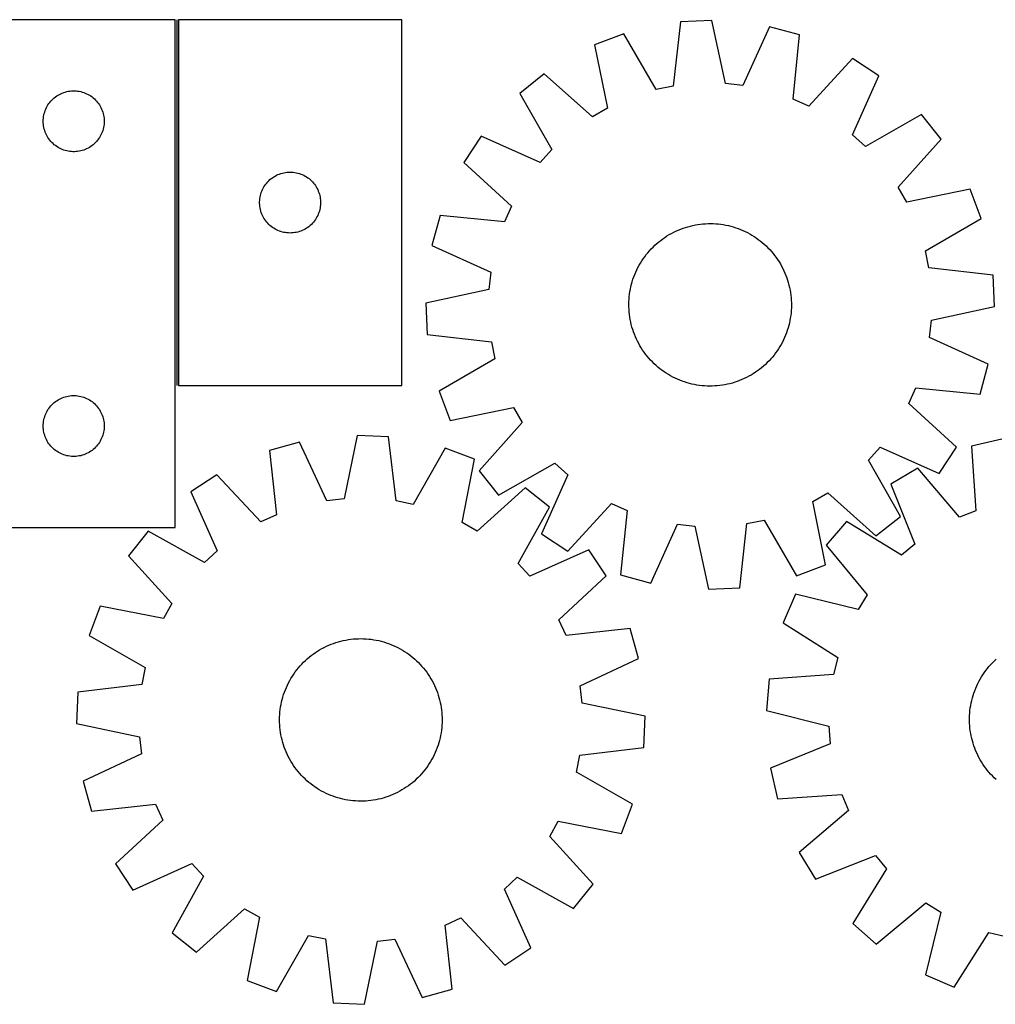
# Model space of a CAD drawing. Header units: millimetres. Extents: x 8 to 1493, y 7 to 491.
# Tile 3 of 4: x 599 to 1079, y 7 to 491. Entities that reach past the tile are written whole.
import ezdxf

# ---------------------------------------------------------------- set-up
doc = ezdxf.new("R2010")
doc.units = ezdxf.units.MM
doc.layers.add('COMMON', color=5, linetype='CONTINUOUS', true_color=0x0000ff)
doc.layers.add('CUT', color=7, linetype='CONTINUOUS', true_color=0x000000)

msp = doc.modelspace()

# ---------------------------------------------------------------- linework, layer by layer
at = {"layer": 'COMMON'}
msp.add_line((676.002223, 491.335485), (676.002223, 311.335485), dxfattribs=at)
at = {"layer": 'CUT'}
for p, q in [((675.252223, 491.335485), (375.252223, 491.335485)), ((675.252223, 241.335485), (675.252223, 491.335485)), ((786.752224, 491.335485), (676.752224, 491.335485)), ((676.752224, 491.335485), (676.752224, 311.335485)), ((786.752224, 311.335485), (786.752224, 491.335485)), ((923.947509, 490.219206), (920.349844, 458.659239)), ((939.315022, 490.974239), (923.947509, 490.219206)), ((945.989085, 459.91894), (939.315022, 490.974239)), ((967.687632, 487.898391), (954.513483, 458.994818)), ((982.536324, 483.867648), (967.687632, 487.898391)), ((896.013064, 484.376893), (881.631008, 478.909991)), ((911.95709, 456.903947), (896.013064, 484.376893)), ((979.287119, 452.269904), (982.536324, 483.867648)), ((881.631008, 478.909991), (887.961992, 447.782939)), ((1008.56979, 472.174723), (987.108735, 448.756827)), ((1021.446167, 463.75276), (1008.56979, 472.174723)), ((856.869147, 464.721403), (844.880364, 455.077771)), ((880.522424, 443.520054), (856.869147, 464.721403)), ((1008.59175, 434.705579), (1021.446167, 463.75276)), ((620.324088, 455.502823), (621.059939, 455.737733)), ((621.059939, 455.737733), (621.806907, 455.93445)), ((621.806907, 455.93445), (622.563012, 456.092454)), ((622.563012, 456.092454), (623.326248, 456.211325)), ((623.326248, 456.211325), (624.094591, 456.290748)), ((624.094591, 456.290748), (624.866005, 456.330512)), ((624.866005, 456.330512), (625.638442, 456.330512)), ((625.638442, 456.330512), (626.409855, 456.290748)), ((626.409855, 456.290748), (627.178199, 456.211325)), ((627.178199, 456.211325), (627.941435, 456.092454)), ((627.941435, 456.092454), (628.697539, 455.93445)), ((628.697539, 455.93445), (629.444508, 455.737733)), ((629.444508, 455.737733), (630.180359, 455.502823)), ((920.349844, 458.659239), (911.95709, 456.903947)), ((954.513483, 458.994818), (945.989085, 459.91894)), ((613.490426, 450.644627), (613.985244, 451.237767)), ((613.985244, 451.237767), (614.509941, 451.804647)), ((614.509941, 451.804647), (615.063123, 452.343765)), ((615.063123, 452.343765), (615.643326, 452.853691)), ((615.643326, 452.853691), (616.249009, 453.333073)), ((616.249009, 453.333073), (616.878568, 453.78064)), ((616.878568, 453.78064), (617.530331, 454.195204)), ((617.530331, 454.195204), (618.202572, 454.575667)), ((618.202572, 454.575667), (618.893507, 454.921019)), ((618.893507, 454.921019), (619.601305, 455.230344)), ((619.601305, 455.230344), (620.324088, 455.502823)), ((630.180359, 455.502823), (630.903142, 455.230344)), ((630.903142, 455.230344), (631.610939, 454.921019)), ((631.610939, 454.921019), (632.301874, 454.575667)), ((632.301874, 454.575667), (632.974115, 454.195204)), ((632.974115, 454.195204), (633.625879, 453.78064)), ((633.625879, 453.78064), (634.255438, 453.333073)), ((634.255438, 453.333073), (634.861121, 452.853691)), ((634.861121, 452.853691), (635.441323, 452.343765)), ((635.441323, 452.343765), (635.994506, 451.804647)), ((635.994506, 451.804647), (636.519202, 451.237767)), ((636.519202, 451.237767), (637.01402, 450.644627)), ((844.880364, 455.077771), (860.520276, 427.430567)), ((987.108735, 448.756827), (979.287119, 452.269904)), ((610.746807, 445.155552), (610.962693, 445.897207)), ((610.962693, 445.897207), (611.216471, 446.626766)), ((611.216471, 446.626766), (611.50747, 447.342293)), ((611.50747, 447.342293), (611.834917, 448.041892)), ((611.834917, 448.041892), (612.197945, 448.723706)), ((612.197945, 448.723706), (612.59559, 449.385928)), ((612.59559, 449.385928), (613.026798, 450.026801)), ((613.026798, 450.026801), (613.490426, 450.644627)), ((637.01402, 450.644627), (637.477648, 450.026801)), ((637.477648, 450.026801), (637.908857, 449.385928)), ((637.908857, 449.385928), (638.306502, 448.723706)), ((638.306502, 448.723706), (638.66953, 448.041892)), ((638.66953, 448.041892), (638.996977, 447.342293)), ((638.996977, 447.342293), (639.287976, 446.626766)), ((639.287976, 446.626766), (639.541754, 445.897207)), ((639.541754, 445.897207), (639.757639, 445.155552)), ((887.961992, 447.782939), (880.522424, 443.520054)), ((610.252223, 441.335485), (610.272112, 442.107666)), ((610.272112, 440.563303), (610.252223, 441.335485)), ((610.272112, 442.107666), (610.331725, 442.8778)), ((610.331725, 442.8778), (610.430905, 443.643843)), ((610.430905, 443.643843), (610.569388, 444.403766)), ((610.569388, 444.403766), (610.746807, 445.155552)), ((639.757639, 445.155552), (639.935059, 444.403766)), ((639.935059, 444.403766), (640.073542, 443.643843)), ((640.073542, 443.643843), (640.172721, 442.8778)), ((640.172721, 442.8778), (640.232335, 442.107666)), ((640.232335, 442.107666), (640.252223, 441.335485)), ((640.252223, 441.335485), (640.232335, 440.563303)), ((1042.592152, 444.587345), (1014.944948, 428.947433)), ((1052.235784, 432.598563), (1042.592152, 444.587345)), ((610.331725, 439.79317), (610.272112, 440.563303)), ((610.430905, 439.027126), (610.331725, 439.79317)), ((610.569388, 438.267204), (610.430905, 439.027126)), ((610.746807, 437.515418), (610.569388, 438.267204)), ((610.962693, 436.773762), (610.746807, 437.515418)), ((611.216471, 436.044203), (610.962693, 436.773762)), ((639.541754, 436.773762), (639.287976, 436.044203)), ((639.757639, 437.515418), (639.541754, 436.773762)), ((639.935059, 438.267204), (639.757639, 437.515418)), ((640.073542, 439.027126), (639.935059, 438.267204)), ((640.172721, 439.79317), (640.073542, 439.027126)), ((640.232335, 440.563303), (640.172721, 439.79317)), ((611.50747, 435.328676), (611.216471, 436.044203)), ((611.834917, 434.629078), (611.50747, 435.328676)), ((612.197945, 433.947264), (611.834917, 434.629078)), ((612.59559, 433.285042), (612.197945, 433.947264)), ((613.026798, 432.644168), (612.59559, 433.285042)), ((613.490426, 432.026343), (613.026798, 432.644168)), ((613.985244, 431.433203), (613.490426, 432.026343)), ((614.509941, 430.866322), (613.985244, 431.433203)), ((636.519202, 431.433203), (635.994506, 430.866322)), ((637.01402, 432.026343), (636.519202, 431.433203)), ((637.477648, 432.644168), (637.01402, 432.026343)), ((637.908857, 433.285042), (637.477648, 432.644168)), ((638.306502, 433.947264), (637.908857, 433.285042)), ((638.66953, 434.629078), (638.306502, 433.947264)), ((638.996977, 435.328676), (638.66953, 434.629078)), ((639.287976, 436.044203), (638.996977, 435.328676)), ((825.714949, 433.931786), (817.292986, 421.055409)), ((854.76213, 421.077369), (825.714949, 433.931786)), ((1014.944948, 428.947433), (1008.59175, 434.705579)), ((1031.034435, 408.945286), (1052.235784, 432.598563)), ((615.063123, 430.327204), (614.509941, 430.866322)), ((615.643326, 429.817278), (615.063123, 430.327204)), ((616.249009, 429.337896), (615.643326, 429.817278)), ((616.878568, 428.89033), (616.249009, 429.337896)), ((617.530331, 428.475765), (616.878568, 428.89033)), ((618.202572, 428.095303), (617.530331, 428.475765)), ((618.893507, 427.749951), (618.202572, 428.095303)), ((619.601305, 427.440625), (618.893507, 427.749951)), ((620.324088, 427.168146), (619.601305, 427.440625)), ((621.059939, 426.933237), (620.324088, 427.168146)), ((621.806907, 426.736519), (621.059939, 426.933237)), ((622.563012, 426.578516), (621.806907, 426.736519)), ((623.326248, 426.459645), (622.563012, 426.578516)), ((627.941435, 426.578516), (627.178199, 426.459645)), ((628.697539, 426.736519), (627.941435, 426.578516)), ((629.444508, 426.933237), (628.697539, 426.736519)), ((630.180359, 427.168146), (629.444508, 426.933237)), ((630.903142, 427.440625), (630.180359, 427.168146)), ((631.610939, 427.749951), (630.903142, 427.440625)), ((632.301874, 428.095303), (631.610939, 427.749951)), ((632.974115, 428.475765), (632.301874, 428.095303)), ((633.625879, 428.89033), (632.974115, 428.475765)), ((634.255438, 429.337896), (633.625879, 428.89033)), ((634.861121, 429.817278), (634.255438, 429.337896)), ((635.441323, 430.327204), (634.861121, 429.817278)), ((635.994506, 430.866322), (635.441323, 430.327204)), ((860.520276, 427.430567), (854.76213, 421.077369)), ((624.094591, 426.380222), (623.326248, 426.459645)), ((624.866005, 426.340458), (624.094591, 426.380222)), ((625.638442, 426.340458), (624.866005, 426.340458)), ((626.409855, 426.380222), (625.638442, 426.340458)), ((627.178199, 426.459645), (626.409855, 426.380222)), ((817.292986, 421.055409), (840.710882, 399.594354)), ((720.743944, 411.524585), (721.283062, 412.077768)), ((721.283062, 412.077768), (721.849943, 412.602464)), ((721.849943, 412.602464), (722.443082, 413.097282)), ((722.443082, 413.097282), (723.060908, 413.56091)), ((723.060908, 413.56091), (723.701781, 413.992118)), ((723.701781, 413.992118), (724.364003, 414.389763)), ((724.364003, 414.389763), (725.045817, 414.752791)), ((725.045817, 414.752791), (725.745416, 415.080238)), ((725.745416, 415.080238), (726.460943, 415.371237)), ((726.460943, 415.371237), (727.190502, 415.625016)), ((727.190502, 415.625016), (727.932158, 415.840901)), ((727.932158, 415.840901), (728.683943, 416.01832)), ((728.683943, 416.01832), (729.443866, 416.156803)), ((729.443866, 416.156803), (730.209909, 416.255983)), ((730.209909, 416.255983), (730.980043, 416.315596)), ((730.980043, 416.315596), (731.752224, 416.335485)), ((731.752224, 416.335485), (732.524406, 416.315596)), ((732.524406, 416.315596), (733.294539, 416.255983)), ((733.294539, 416.255983), (734.060583, 416.156803)), ((734.060583, 416.156803), (734.820505, 416.01832)), ((734.820505, 416.01832), (735.572291, 415.840901)), ((735.572291, 415.840901), (736.313947, 415.625016)), ((736.313947, 415.625016), (737.043506, 415.371237)), ((737.043506, 415.371237), (737.759033, 415.080238)), ((737.759033, 415.080238), (738.458631, 414.752791)), ((738.458631, 414.752791), (739.140445, 414.389763)), ((739.140445, 414.389763), (739.802667, 413.992118)), ((739.802667, 413.992118), (740.443541, 413.56091)), ((740.443541, 413.56091), (741.061367, 413.097282)), ((741.061367, 413.097282), (741.654506, 412.602464)), ((741.654506, 412.602464), (742.221387, 412.077768)), ((742.221387, 412.077768), (742.760505, 411.524585)), ((717.857365, 406.986403), (718.16669, 407.694201)), ((718.16669, 407.694201), (718.512042, 408.385136)), ((718.512042, 408.385136), (718.892505, 409.057377)), ((718.892505, 409.057377), (719.307069, 409.709141)), ((719.307069, 409.709141), (719.754636, 410.338699)), ((719.754636, 410.338699), (720.234018, 410.944382)), ((720.234018, 410.944382), (720.743944, 411.524585)), ((742.760505, 411.524585), (743.270431, 410.944382)), ((743.270431, 410.944382), (743.749813, 410.338699)), ((743.749813, 410.338699), (744.19738, 409.709141)), ((744.19738, 409.709141), (744.611944, 409.057377)), ((744.611944, 409.057377), (744.992406, 408.385136)), ((744.992406, 408.385136), (745.337758, 407.694201)), ((745.337758, 407.694201), (745.647084, 406.986403)), ((1035.29732, 401.505717), (1031.034435, 408.945286)), ((1066.424372, 407.836701), (1035.29732, 401.505717)), ((1071.891274, 393.454646), (1066.424372, 407.836701)), ((716.757197, 401.721703), (716.796961, 402.493117)), ((716.796961, 402.493117), (716.876384, 403.26146)), ((716.876384, 403.26146), (716.995255, 404.024696)), ((716.995255, 404.024696), (717.153259, 404.780801)), ((717.153259, 404.780801), (717.349976, 405.527769)), ((717.349976, 405.527769), (717.584886, 406.263621)), ((717.584886, 406.263621), (717.857365, 406.986403)), ((745.647084, 406.986403), (745.919563, 406.263621)), ((745.919563, 406.263621), (746.154472, 405.527769)), ((746.154472, 405.527769), (746.35119, 404.780801)), ((746.35119, 404.780801), (746.509194, 404.024696)), ((746.509194, 404.024696), (746.628064, 403.26146)), ((746.628064, 403.26146), (746.707487, 402.493117)), ((746.707487, 402.493117), (746.747251, 401.721703)), ((716.757197, 400.949266), (716.757197, 401.721703)), ((716.796961, 400.177853), (716.757197, 400.949266)), ((716.876384, 399.409509), (716.796961, 400.177853)), ((716.995255, 398.646273), (716.876384, 399.409509)), ((717.153259, 397.890169), (716.995255, 398.646273)), ((717.349976, 397.1432), (717.153259, 397.890169)), ((746.35119, 397.890169), (746.154472, 397.1432)), ((746.509194, 398.646273), (746.35119, 397.890169)), ((746.628064, 399.409509), (746.509194, 398.646273)), ((746.707487, 400.177853), (746.628064, 399.409509)), ((746.747251, 400.949266), (746.707487, 400.177853)), ((746.747251, 401.721703), (746.747251, 400.949266)), ((840.710882, 399.594354), (837.197806, 391.772738)), ((717.584886, 396.407349), (717.349976, 397.1432)), ((717.857365, 395.684566), (717.584886, 396.407349)), ((718.16669, 394.976769), (717.857365, 395.684566)), ((718.512042, 394.285834), (718.16669, 394.976769)), ((718.892505, 393.613593), (718.512042, 394.285834)), ((719.307069, 392.961829), (718.892505, 393.613593)), ((719.754636, 392.332271), (719.307069, 392.961829)), ((744.19738, 392.961829), (743.749813, 392.332271)), ((744.611944, 393.613593), (744.19738, 392.961829)), ((744.992406, 394.285834), (744.611944, 393.613593)), ((745.337758, 394.976769), (744.992406, 394.285834)), ((745.647084, 395.684566), (745.337758, 394.976769)), ((745.919563, 396.407349), (745.647084, 395.684566)), ((746.154472, 397.1432), (745.919563, 396.407349)), ((805.600062, 395.021943), (801.569318, 380.173251)), ((837.197806, 391.772738), (805.600062, 395.021943)), ((1044.418328, 377.510619), (1071.891274, 393.454646)), ((720.234018, 391.726587), (719.754636, 392.332271)), ((720.743944, 391.146385), (720.234018, 391.726587)), ((721.283062, 390.593202), (720.743944, 391.146385)), ((721.849943, 390.068506), (721.283062, 390.593202)), ((722.443082, 389.573688), (721.849943, 390.068506)), ((723.060908, 389.11006), (722.443082, 389.573688)), ((723.701781, 388.678851), (723.060908, 389.11006)), ((724.364003, 388.281206), (723.701781, 388.678851)), ((725.045817, 387.918179), (724.364003, 388.281206)), ((725.745416, 387.590731), (725.045817, 387.918179)), ((738.458631, 387.918179), (737.759033, 387.590731)), ((739.140445, 388.281206), (738.458631, 387.918179)), ((739.802667, 388.678851), (739.140445, 388.281206)), ((740.443541, 389.11006), (739.802667, 388.678851)), ((741.061367, 389.573688), (740.443541, 389.11006)), ((741.654506, 390.068506), (741.061367, 389.573688)), ((742.221387, 390.593202), (741.654506, 390.068506)), ((742.760505, 391.146385), (742.221387, 390.593202)), ((743.270431, 391.726587), (742.760505, 391.146385)), ((743.749813, 392.332271), (743.270431, 391.726587)), ((921.673185, 387.269357), (922.821464, 387.779711)), ((922.821464, 387.779711), (923.985208, 388.253744)), ((923.985208, 388.253744), (925.163267, 388.690989)), ((925.163267, 388.690989), (926.354479, 389.091015)), ((926.354479, 389.091015), (927.557669, 389.453427)), ((927.557669, 389.453427), (928.771648, 389.777867)), ((928.771648, 389.777867), (929.995219, 390.064014)), ((929.995219, 390.064014), (931.227175, 390.311587)), ((931.227175, 390.311587), (932.466299, 390.520342)), ((932.466299, 390.520342), (933.711368, 390.690071)), ((933.711368, 390.690071), (934.961155, 390.820608)), ((934.961155, 390.820608), (936.214425, 390.911824)), ((936.214425, 390.911824), (937.469942, 390.963629)), ((937.469942, 390.963629), (938.726467, 390.975971)), ((938.726467, 390.975971), (939.98276, 390.948839)), ((939.98276, 390.948839), (941.23758, 390.88226)), ((941.23758, 390.88226), (942.48969, 390.776298)), ((942.48969, 390.776298), (943.737853, 390.631059)), ((943.737853, 390.631059), (944.980839, 390.446685)), ((944.980839, 390.446685), (946.21742, 390.22336)), ((946.21742, 390.22336), (947.446376, 389.961303)), ((947.446376, 389.961303), (948.666494, 389.660773)), ((948.666494, 389.660773), (949.87657, 389.322066)), ((949.87657, 389.322066), (951.075411, 388.945517)), ((951.075411, 388.945517), (952.261831, 388.531497)), ((952.261831, 388.531497), (953.434662, 388.080415)), ((953.434662, 388.080415), (954.592745, 387.592716)), ((726.460943, 387.299733), (725.745416, 387.590731)), ((727.190502, 387.045954), (726.460943, 387.299733)), ((727.932158, 386.830069), (727.190502, 387.045954)), ((728.683943, 386.65265), (727.932158, 386.830069)), ((729.443866, 386.514166), (728.683943, 386.65265)), ((730.209909, 386.414987), (729.443866, 386.514166)), ((730.980043, 386.355373), (730.209909, 386.414987)), ((731.752224, 386.335485), (730.980043, 386.355373)), ((732.524406, 386.355373), (731.752224, 386.335485)), ((733.294539, 386.414987), (732.524406, 386.355373)), ((734.060583, 386.514166), (733.294539, 386.414987)), ((734.820505, 386.65265), (734.060583, 386.514166)), ((735.572291, 386.830069), (734.820505, 386.65265)), ((736.313947, 387.045954), (735.572291, 386.830069)), ((737.043506, 387.299733), (736.313947, 387.045954)), ((737.759033, 387.590731), (737.043506, 387.299733)), ((914.161208, 382.726609), (915.170503, 383.475161)), ((915.170503, 383.475161), (916.202813, 384.191641)), ((916.202813, 384.191641), (917.257118, 384.875342)), ((917.257118, 384.875342), (918.332379, 385.525588)), ((918.332379, 385.525588), (919.427534, 386.14174)), ((919.427534, 386.14174), (920.541502, 386.723187)), ((920.541502, 386.723187), (921.673185, 387.269357)), ((954.592745, 387.592716), (955.734938, 387.068882)), ((955.734938, 387.068882), (956.860113, 386.509429)), ((956.860113, 386.509429), (957.96716, 385.914909)), ((957.96716, 385.914909), (959.054987, 385.285909)), ((959.054987, 385.285909), (960.122519, 384.623051)), ((960.122519, 384.623051), (961.168704, 383.926987)), ((961.168704, 383.926987), (962.192509, 383.198406)), ((962.192509, 383.198406), (963.192923, 382.438026)), ((801.569318, 380.173251), (830.472892, 366.999102)), ((908.64281, 377.605273), (909.493963, 378.529689)), ((909.493963, 378.529689), (910.373732, 379.426914)), ((910.373732, 379.426914), (911.281251, 380.296062)), ((911.281251, 380.296062), (912.215621, 381.136275)), ((912.215621, 381.136275), (913.175923, 381.946724)), ((913.175923, 381.946724), (914.161208, 382.726609)), ((963.192923, 382.438026), (964.168959, 381.646597)), ((964.168959, 381.646597), (965.119654, 380.8249)), ((965.119654, 380.8249), (966.044071, 379.973747)), ((966.044071, 379.973747), (966.941295, 379.093977)), ((966.941295, 379.093977), (967.810443, 378.186459)), ((967.810443, 378.186459), (968.650656, 377.252088)), ((904.844659, 372.608138), (905.540722, 373.654323)), ((905.540722, 373.654323), (906.269304, 374.678127)), ((906.269304, 374.678127), (907.029684, 375.678542)), ((907.029684, 375.678542), (907.821113, 376.654578)), ((907.821113, 376.654578), (908.64281, 377.605273)), ((968.650656, 377.252088), (969.461105, 376.291786)), ((969.461105, 376.291786), (970.24099, 375.306502)), ((970.24099, 375.306502), (970.989542, 374.297207)), ((970.989542, 374.297207), (971.706022, 373.264897)), ((971.706022, 373.264897), (972.389723, 372.210591)), ((1046.17362, 369.117865), (1044.418328, 377.510619)), ((902.398828, 368.220557), (902.958281, 369.345732)), ((902.958281, 369.345732), (903.552801, 370.452779)), ((903.552801, 370.452779), (904.1818, 371.540606)), ((904.1818, 371.540606), (904.844659, 372.608138)), ((972.389723, 372.210591), (973.03997, 371.135331)), ((973.03997, 371.135331), (973.656121, 370.040176)), ((973.656121, 370.040176), (974.237568, 368.926207)), ((974.237568, 368.926207), (974.783738, 367.794525)), ((1077.733587, 365.520201), (1046.17362, 369.117865)), ((830.472892, 366.999102), (829.54877, 358.474704)), ((900.145644, 362.362189), (900.522193, 363.561029)), ((900.522193, 363.561029), (900.936213, 364.74745)), ((900.936213, 364.74745), (901.387295, 365.920281)), ((901.387295, 365.920281), (901.874993, 367.078364)), ((901.874993, 367.078364), (902.398828, 368.220557)), ((974.783738, 367.794525), (975.294092, 366.646245)), ((975.294092, 366.646245), (975.768125, 365.482501)), ((975.768125, 365.482501), (976.205371, 364.304442)), ((976.205371, 364.304442), (976.605396, 363.11323)), ((1078.488621, 350.152687), (1077.733587, 365.520201)), ((899.021024, 357.466458), (899.244349, 358.703039)), ((899.244349, 358.703039), (899.506407, 359.931995)), ((899.506407, 359.931995), (899.806937, 361.152113)), ((899.806937, 361.152113), (900.145644, 362.362189)), ((976.605396, 363.11323), (976.967808, 361.910041)), ((976.967808, 361.910041), (977.292248, 360.696062)), ((977.292248, 360.696062), (977.578395, 359.47249)), ((977.578395, 359.47249), (977.825968, 358.240535)), ((829.54877, 358.474704), (798.49347, 351.800641)), ((898.58545, 353.723199), (898.691412, 354.975309)), ((898.691412, 354.975309), (898.836651, 356.223472)), ((898.836651, 356.223472), (899.021024, 357.466458)), ((977.825968, 358.240535), (978.034723, 357.001411)), ((978.034723, 357.001411), (978.204452, 355.756341)), ((978.204452, 355.756341), (978.334989, 354.506554)), ((978.334989, 354.506554), (978.426205, 353.253284)), ((798.49347, 351.800641), (799.248503, 336.433128)), ((898.491738, 351.212086), (898.51887, 352.468379)), ((898.504081, 349.955561), (898.491738, 351.212086)), ((898.555885, 348.700044), (898.504081, 349.955561)), ((898.51887, 352.468379), (898.58545, 353.723199)), ((978.46322, 349.48495), (978.396641, 348.23013)), ((978.426205, 353.253284), (978.47801, 351.997767)), ((978.490353, 350.741242), (978.46322, 349.48495)), ((978.47801, 351.997767), (978.490353, 350.741242)), ((1047.433321, 343.478625), (1078.488621, 350.152687)), ((898.647101, 347.446774), (898.555885, 348.700044)), ((898.777638, 346.196987), (898.647101, 347.446774)), ((898.947368, 344.951918), (898.777638, 346.196987)), ((899.156122, 343.712793), (898.947368, 344.951918)), ((977.961067, 344.48687), (977.737741, 343.250289)), ((978.14544, 345.729856), (977.961067, 344.48687)), ((978.290679, 346.97802), (978.14544, 345.729856)), ((978.396641, 348.23013), (978.290679, 346.97802)), ((899.403695, 342.480838), (899.156122, 343.712793)), ((899.689843, 341.257267), (899.403695, 342.480838)), ((900.014283, 340.043287), (899.689843, 341.257267)), ((900.376694, 338.840098), (900.014283, 340.043287)), ((976.836447, 339.591139), (976.459898, 338.392299)), ((977.175154, 340.801215), (976.836447, 339.591139)), ((977.475684, 342.021333), (977.175154, 340.801215)), ((977.737741, 343.250289), (977.475684, 342.021333)), ((1046.509199, 334.954226), (1047.433321, 343.478625)), ((799.248503, 336.433128), (830.808471, 332.835463)), ((900.77672, 337.648886), (900.376694, 338.840098)), ((901.213965, 336.470827), (900.77672, 337.648886)), ((901.687999, 335.307083), (901.213965, 336.470827)), ((902.198352, 334.158804), (901.687999, 335.307083)), ((975.107097, 334.874964), (974.583263, 333.732771)), ((975.594796, 336.033047), (975.107097, 334.874964)), ((976.045878, 337.205878), (975.594796, 336.033047)), ((976.459898, 338.392299), (976.045878, 337.205878)), ((1075.412772, 321.780078), (1046.509199, 334.954226)), ((830.808471, 332.835463), (832.563763, 324.442709)), ((902.744522, 333.027121), (902.198352, 334.158804)), ((903.32597, 331.913153), (902.744522, 333.027121)), ((903.942121, 330.817998), (903.32597, 331.913153)), ((904.592368, 329.742737), (903.942121, 330.817998)), ((905.276069, 328.688431), (904.592368, 329.742737)), ((972.800291, 330.412723), (972.137432, 329.34519)), ((973.42929, 331.500549), (972.800291, 330.412723)), ((974.02381, 332.607596), (973.42929, 331.500549)), ((974.583263, 333.732771), (974.02381, 332.607596)), ((905.992548, 327.656122), (905.276069, 328.688431)), ((906.7411, 326.646827), (905.992548, 327.656122)), ((907.520986, 325.661542), (906.7411, 326.646827)), ((908.331435, 324.70124), (907.520986, 325.661542)), ((969.160978, 325.29875), (968.339281, 324.348055)), ((969.952407, 326.274787), (969.160978, 325.29875)), ((970.712787, 327.275201), (969.952407, 326.274787)), ((971.441369, 328.299006), (970.712787, 327.275201)), ((972.137432, 329.34519), (971.441369, 328.299006)), ((832.563763, 324.442709), (805.090816, 308.498683)), ((909.171648, 323.766869), (908.331435, 324.70124)), ((910.040795, 322.859351), (909.171648, 323.766869)), ((910.93802, 321.979582), (910.040795, 322.859351)), ((911.862436, 321.128428), (910.93802, 321.979582)), ((912.813132, 320.306732), (911.862436, 321.128428)), ((913.789168, 319.515303), (912.813132, 320.306732)), ((963.806168, 320.006605), (962.820883, 319.226719)), ((964.766469, 320.817054), (963.806168, 320.006605)), ((965.70084, 321.657267), (964.766469, 320.817054)), ((966.608358, 322.526414), (965.70084, 321.657267)), ((967.488128, 323.423639), (966.608358, 322.526414)), ((968.339281, 324.348055), (967.488128, 323.423639)), ((1071.382029, 306.931386), (1075.412772, 321.780078)), ((914.789582, 318.754922), (913.789168, 319.515303)), ((915.813387, 318.026341), (914.789582, 318.754922)), ((916.859571, 317.330278), (915.813387, 318.026341)), ((917.927104, 316.667419), (916.859571, 317.330278)), ((919.01493, 316.03842), (917.927104, 316.667419)), ((920.121977, 315.4439), (919.01493, 316.03842)), ((921.247152, 314.884447), (920.121977, 315.4439)), ((956.440588, 315.230141), (955.308906, 314.683971)), ((957.554557, 315.811589), (956.440588, 315.230141)), ((958.649712, 316.42774), (957.554557, 315.811589)), ((959.724973, 317.077987), (958.649712, 316.42774)), ((960.779278, 317.761687), (959.724973, 317.077987)), ((961.811588, 318.478167), (960.779278, 317.761687)), ((962.820883, 319.226719), (961.811588, 318.478167)), ((676.752224, 311.335485), (786.752224, 311.335485)), ((922.389345, 314.360612), (921.247152, 314.884447)), ((923.547428, 313.872914), (922.389345, 314.360612)), ((924.720259, 313.421832), (923.547428, 313.872914)), ((925.90668, 313.007812), (924.720259, 313.421832)), ((927.10552, 312.631263), (925.90668, 313.007812)), ((928.315596, 312.292556), (927.10552, 312.631263)), ((929.535715, 311.992026), (928.315596, 312.292556)), ((930.764671, 311.729968), (929.535715, 311.992026)), ((932.001252, 311.506643), (930.764671, 311.729968)), ((933.244237, 311.32227), (932.001252, 311.506643)), ((934.492401, 311.177031), (933.244237, 311.32227)), ((935.744511, 311.071069), (934.492401, 311.177031)), ((936.999331, 311.004489), (935.744511, 311.071069)), ((938.255623, 310.977357), (936.999331, 311.004489)), ((939.512148, 310.989699), (938.255623, 310.977357)), ((940.767665, 311.041504), (939.512148, 310.989699)), ((942.020935, 311.13272), (940.767665, 311.041504)), ((943.270722, 311.263257), (942.020935, 311.13272)), ((944.515792, 311.432987), (943.270722, 311.263257)), ((945.754916, 311.641741), (944.515792, 311.432987)), ((946.986872, 311.889314), (945.754916, 311.641741)), ((948.210443, 312.175462), (946.986872, 311.889314)), ((949.424422, 312.499901), (948.210443, 312.175462)), ((950.627611, 312.862313), (949.424422, 312.499901)), ((951.818823, 313.262339), (950.627611, 312.862313)), ((952.996883, 313.699584), (951.818823, 313.262339)), ((954.160626, 314.173618), (952.996883, 313.699584)), ((955.308906, 314.683971), (954.160626, 314.173618)), ((1036.271208, 302.358975), (1039.784285, 310.18059)), ((1039.784285, 310.18059), (1071.382029, 306.931386)), ((619.601305, 305.230344), (620.324088, 305.502823)), ((620.324088, 305.502823), (621.059939, 305.737733)), ((621.059939, 305.737733), (621.806907, 305.93445)), ((621.806907, 305.93445), (622.563012, 306.092454)), ((622.563012, 306.092454), (623.326248, 306.211325)), ((623.326248, 306.211325), (624.094591, 306.290748)), ((624.094591, 306.290748), (624.866005, 306.330512)), ((624.866005, 306.330512), (625.638442, 306.330512)), ((625.638442, 306.330512), (626.409855, 306.290748)), ((626.409855, 306.290748), (627.178199, 306.211325)), ((627.178199, 306.211325), (627.941435, 306.092454)), ((627.941435, 306.092454), (628.697539, 305.93445)), ((628.697539, 305.93445), (629.444508, 305.737733)), ((629.444508, 305.737733), (630.180359, 305.502823)), ((630.180359, 305.502823), (630.903142, 305.230344)), ((805.090816, 308.498683), (810.557718, 294.116627)), ((613.026798, 300.026801), (613.490426, 300.644627)), ((613.490426, 300.644627), (613.985244, 301.237767)), ((613.985244, 301.237767), (614.509941, 301.804647)), ((614.509941, 301.804647), (615.063123, 302.343765)), ((615.063123, 302.343765), (615.643326, 302.853691)), ((615.643326, 302.853691), (616.249009, 303.333073)), ((616.249009, 303.333073), (616.878568, 303.78064)), ((616.878568, 303.78064), (617.530331, 304.195204)), ((617.530331, 304.195204), (618.202572, 304.575667)), ((618.202572, 304.575667), (618.893507, 304.921019)), ((618.893507, 304.921019), (619.601305, 305.230344)), ((630.903142, 305.230344), (631.610939, 304.921019)), ((631.610939, 304.921019), (632.301874, 304.575667)), ((632.301874, 304.575667), (632.974115, 304.195204)), ((632.974115, 304.195204), (633.625879, 303.78064)), ((633.625879, 303.78064), (634.255438, 303.333073)), ((634.255438, 303.333073), (634.861121, 302.853691)), ((634.861121, 302.853691), (635.441323, 302.343765)), ((635.441323, 302.343765), (635.994506, 301.804647)), ((635.994506, 301.804647), (636.519202, 301.237767)), ((636.519202, 301.237767), (637.01402, 300.644627)), ((637.01402, 300.644627), (637.477648, 300.026801)), ((1059.689105, 280.89792), (1036.271208, 302.358975)), ((610.746807, 295.155552), (610.962693, 295.897207)), ((610.962693, 295.897207), (611.216471, 296.626766)), ((611.216471, 296.626766), (611.50747, 297.342293)), ((611.50747, 297.342293), (611.834917, 298.041892)), ((611.834917, 298.041892), (612.197945, 298.723706)), ((612.197945, 298.723706), (612.59559, 299.385928)), ((612.59559, 299.385928), (613.026798, 300.026801)), ((637.477648, 300.026801), (637.908857, 299.385928)), ((637.908857, 299.385928), (638.306502, 298.723706)), ((638.306502, 298.723706), (638.66953, 298.041892)), ((638.66953, 298.041892), (638.996977, 297.342293)), ((638.996977, 297.342293), (639.287976, 296.626766)), ((639.287976, 296.626766), (639.541754, 295.897207)), ((639.541754, 295.897207), (639.757639, 295.155552)), ((810.557718, 294.116627), (841.684771, 300.447611)), ((841.684771, 300.447611), (845.947656, 293.008043)), ((610.252223, 291.335485), (610.272112, 292.107666)), ((610.272112, 290.563303), (610.252223, 291.335485)), ((610.272112, 292.107666), (610.331725, 292.8778)), ((610.331725, 292.8778), (610.430905, 293.643843)), ((610.430905, 293.643843), (610.569388, 294.403766)), ((610.569388, 294.403766), (610.746807, 295.155552)), ((639.757639, 295.155552), (639.935059, 294.403766)), ((639.935059, 294.403766), (640.073542, 293.643843)), ((640.073542, 293.643843), (640.172721, 292.8778)), ((640.172721, 292.8778), (640.232335, 292.107666)), ((640.232335, 292.107666), (640.252223, 291.335485)), ((640.252223, 291.335485), (640.232335, 290.563303)), ((845.947656, 293.008043), (824.746306, 269.354765)), ((610.331725, 289.79317), (610.272112, 290.563303)), ((610.430905, 289.027126), (610.331725, 289.79317)), ((610.569388, 288.267204), (610.430905, 289.027126)), ((610.746807, 287.515418), (610.569388, 288.267204)), ((610.962693, 286.773762), (610.746807, 287.515418)), ((611.216471, 286.044203), (610.962693, 286.773762)), ((611.50747, 285.328676), (611.216471, 286.044203)), ((639.287976, 286.044203), (638.996977, 285.328676)), ((639.541754, 286.773762), (639.287976, 286.044203)), ((639.757639, 287.515418), (639.541754, 286.773762)), ((639.935059, 288.267204), (639.757639, 287.515418)), ((640.073542, 289.027126), (639.935059, 288.267204)), ((640.172721, 289.79317), (640.073542, 289.027126)), ((640.232335, 290.563303), (640.172721, 289.79317)), ((764.768227, 286.66248), (758.310251, 255.561527)), ((780.140619, 286.014314), (764.768227, 286.66248)), ((783.95763, 254.480123), (780.140619, 286.014314)), ((611.834917, 284.629078), (611.50747, 285.328676)), ((612.197945, 283.947264), (611.834917, 284.629078)), ((612.59559, 283.285042), (612.197945, 283.947264)), ((613.026798, 282.644168), (612.59559, 283.285042)), ((613.490426, 282.026343), (613.026798, 282.644168)), ((613.985244, 281.433203), (613.490426, 282.026343)), ((614.509941, 280.866322), (613.985244, 281.433203)), ((636.519202, 281.433203), (635.994506, 280.866322)), ((637.01402, 282.026343), (636.519202, 281.433203)), ((637.477648, 282.644168), (637.01402, 282.026343)), ((637.908857, 283.285042), (637.477648, 282.644168)), ((638.306502, 283.947264), (637.908857, 283.285042)), ((638.66953, 284.629078), (638.306502, 283.947264)), ((638.996977, 285.328676), (638.66953, 284.629078)), ((736.41769, 283.389433), (721.597382, 279.255545)), ((749.792484, 254.578157), (736.41769, 283.389433)), ((1082.12436, 284.827536), (1067.134197, 281.359744)), ((1067.134197, 281.359744), (1069.189243, 249.661928)), ((615.063123, 280.327204), (614.509941, 280.866322)), ((615.643326, 279.817278), (615.063123, 280.327204)), ((616.249009, 279.337896), (615.643326, 279.817278)), ((616.878568, 278.89033), (616.249009, 279.337896)), ((617.530331, 278.475765), (616.878568, 278.89033)), ((618.202572, 278.095303), (617.530331, 278.475765)), ((618.893507, 277.749951), (618.202572, 278.095303)), ((619.601305, 277.440625), (618.893507, 277.749951)), ((620.324088, 277.168146), (619.601305, 277.440625)), ((621.059939, 276.933237), (620.324088, 277.168146)), ((621.806907, 276.736519), (621.059939, 276.933237)), ((622.563012, 276.578516), (621.806907, 276.736519)), ((623.326248, 276.459645), (622.563012, 276.578516)), ((624.094591, 276.380222), (623.326248, 276.459645)), ((624.866005, 276.340458), (624.094591, 276.380222)), ((625.638442, 276.340458), (624.866005, 276.340458)), ((626.409855, 276.380222), (625.638442, 276.340458)), ((627.178199, 276.459645), (626.409855, 276.380222)), ((627.941435, 276.578516), (627.178199, 276.459645)), ((628.697539, 276.736519), (627.941435, 276.578516)), ((629.444508, 276.933237), (628.697539, 276.736519)), ((630.180359, 277.168146), (629.444508, 276.933237)), ((630.903142, 277.440625), (630.180359, 277.168146)), ((631.610939, 277.749951), (630.903142, 277.440625)), ((632.301874, 278.095303), (631.610939, 277.749951)), ((632.974115, 278.475765), (632.301874, 278.095303)), ((633.625879, 278.89033), (632.974115, 278.475765)), ((634.255438, 279.337896), (633.625879, 278.89033)), ((634.861121, 279.817278), (634.255438, 279.337896)), ((635.441323, 280.327204), (634.861121, 279.817278)), ((635.994506, 280.866322), (635.441323, 280.327204)), ((721.597382, 279.255545), (725.066205, 247.681157)), ((808.11501, 280.366368), (792.362386, 252.783228)), ((822.534729, 274.999596), (808.11501, 280.366368)), ((1016.461814, 274.522762), (1022.21996, 280.87596)), ((1022.21996, 280.87596), (1051.267141, 268.021543)), ((1051.267141, 268.021543), (1059.689105, 280.89792)), ((816.420321, 243.829277), (822.534729, 274.999596)), ((834.389939, 257.365983), (862.037143, 273.005895)), ((862.037143, 273.005895), (868.390341, 267.247749)), ((1032.101726, 246.875558), (1016.461814, 274.522762)), ((695.645845, 267.381895), (682.828337, 258.870607)), ((717.269204, 244.113782), (695.645845, 267.381895)), ((824.746306, 269.354765), (834.389939, 257.365983)), ((868.390341, 267.247749), (855.535924, 238.200568)), ((1040.678208, 270.657106), (1027.493324, 262.726824)), ((1061.240683, 246.446378), (1040.678208, 270.657106)), ((1027.493324, 262.726824), (1039.242952, 233.215454)), ((682.828337, 258.870607), (695.884406, 229.913504)), ((847.394644, 260.983518), (823.88935, 239.618221)), ((859.450188, 251.423476), (847.394644, 260.983518)), ((989.020098, 254.17039), (996.459667, 258.433275)), ((996.459667, 258.433275), (1020.112944, 237.231925)), ((758.310251, 255.561527), (749.792484, 254.578157)), ((792.362386, 252.783228), (783.95763, 254.480123)), ((868.412301, 229.778605), (889.873356, 253.196501)), ((889.873356, 253.196501), (897.694971, 249.683425)), ((995.351082, 223.043337), (989.020098, 254.17039)), ((725.066205, 247.681157), (717.269204, 244.113782)), ((844.002883, 223.668197), (859.450188, 251.423476)), ((897.694971, 249.683425), (894.445767, 218.085681)), ((1069.189243, 249.661928), (1061.240683, 246.446378)), ((823.88935, 239.618221), (816.420321, 243.829277)), ((909.294459, 214.054937), (922.468607, 242.958511)), ((922.468607, 242.958511), (930.993006, 242.034389)), ((953.034582, 211.734122), (956.632246, 243.29409)), ((956.632246, 243.29409), (965.025, 245.049381)), ((965.025, 245.049381), (980.969027, 217.576435)), ((1005.63948, 244.372661), (995.550501, 232.756161)), ((1032.677082, 227.701044), (1005.63948, 244.372661)), ((1020.112944, 237.231925), (1032.101726, 246.875558)), ((575.252223, 241.335485), (675.252223, 241.335485)), ((661.816118, 239.558629), (652.256076, 227.503085)), ((689.571398, 224.111324), (661.816118, 239.558629)), ((855.535924, 238.200568), (868.412301, 229.778605)), ((930.993006, 242.034389), (937.667068, 210.979089)), ((995.550501, 232.756161), (1015.844577, 208.320015)), ((1039.242952, 233.215454), (1032.677082, 227.701044)), ((695.884406, 229.913504), (689.571398, 224.111324)), ((878.762166, 230.411257), (849.805063, 217.355188)), ((887.273454, 217.593749), (878.762166, 230.411257)), ((652.256076, 227.503085), (673.621373, 203.997791)), ((849.805063, 217.355188), (844.002883, 223.668197)), ((980.969027, 217.576435), (995.351082, 223.043337)), ((864.005341, 195.97039), (887.273454, 217.593749)), ((894.445767, 218.085681), (909.294459, 214.054937)), ((937.667068, 210.979089), (953.034582, 211.734122)), ((980.438009, 208.547105), (974.432515, 194.381492)), ((1011.30411, 201.046534), (980.438009, 208.547105)), ((673.621373, 203.997791), (669.410317, 196.528763)), ((1015.844577, 208.320015), (1011.30411, 201.046534)), ((638.239998, 202.64317), (632.873226, 188.223451)), ((669.410317, 196.528763), (638.239998, 202.64317)), ((867.572715, 188.17339), (864.005341, 195.97039)), ((974.432515, 194.381492), (1001.284513, 177.41255)), ((899.147104, 191.642212), (867.572715, 188.17339)), ((903.280992, 176.821905), (899.147104, 191.642212)), ((632.873226, 188.223451), (660.456366, 172.470827)), ((751.947371, 183.907176), (753.124106, 184.347972)), ((753.124106, 184.347972), (754.314106, 184.751589)), ((754.314106, 184.751589), (755.516197, 185.117628)), ((755.516197, 185.117628), (756.729192, 185.445728)), ((756.729192, 185.445728), (757.951895, 185.735565)), ((757.951895, 185.735565), (759.183098, 185.986853)), ((759.183098, 185.986853), (760.421587, 186.199344)), ((760.421587, 186.199344), (761.666139, 186.372828)), ((761.666139, 186.372828), (762.915526, 186.507134)), ((762.915526, 186.507134), (764.168516, 186.602129)), ((764.168516, 186.602129), (765.423871, 186.657721)), ((765.423871, 186.657721), (766.680352, 186.673853)), ((766.680352, 186.673853), (767.936721, 186.65051)), ((767.936721, 186.65051), (769.191736, 186.587716)), ((769.191736, 186.587716), (770.44416, 186.485531)), ((770.44416, 186.485531), (771.692756, 186.344057)), ((771.692756, 186.344057), (772.936292, 186.163434)), ((772.936292, 186.163434), (774.173541, 185.943839)), ((774.173541, 185.943839), (775.403282, 185.68549)), ((775.403282, 185.68549), (776.624301, 185.388641)), ((776.624301, 185.388641), (777.835393, 185.053585)), ((777.835393, 185.053585), (779.035364, 184.680654)), ((779.035364, 184.680654), (780.223028, 184.270214)), ((780.223028, 184.270214), (781.397214, 183.822672)), ((743.147119, 179.102028), (744.177263, 179.821618)), ((744.177263, 179.821618), (745.229501, 180.508496)), ((745.229501, 180.508496), (746.302796, 181.161983)), ((746.302796, 181.161983), (747.396088, 181.781434)), ((747.396088, 181.781434), (748.508297, 182.366239)), ((748.508297, 182.366239), (749.638327, 182.91582)), ((749.638327, 182.91582), (750.785062, 183.429635)), ((750.785062, 183.429635), (751.947371, 183.907176)), ((781.397214, 183.822672), (782.556763, 183.338468)), ((782.556763, 183.338468), (783.70053, 182.818082)), ((783.70053, 182.818082), (784.827388, 182.262025)), ((784.827388, 182.262025), (785.936223, 181.670847)), ((785.936223, 181.670847), (787.025942, 181.045131)), ((787.025942, 181.045131), (788.095469, 180.385496)), ((788.095469, 180.385496), (789.143748, 179.692591)), ((789.143748, 179.692591), (790.169745, 178.967101)), ((737.485521, 174.139457), (738.362581, 175.039331)), ((738.362581, 175.039331), (739.267473, 175.911212)), ((739.267473, 175.911212), (740.199305, 176.75424)), ((740.199305, 176.75424), (741.157158, 177.567581)), ((741.157158, 177.567581), (742.140086, 178.350435)), ((742.140086, 178.350435), (743.147119, 179.102028)), ((790.169745, 178.967101), (791.172448, 178.209741)), ((791.172448, 178.209741), (792.150868, 177.42126)), ((792.150868, 177.42126), (793.104037, 176.602434)), ((793.104037, 176.602434), (794.031016, 175.754073)), ((794.031016, 175.754073), (794.93089, 174.877014)), ((794.93089, 174.877014), (795.802771, 173.972121)), ((874.469716, 163.44711), (903.280992, 176.821905)), ((1001.284513, 177.41255), (999.213901, 169.091977)), ((1076.56182, 173.835095), (1077.422402, 174.750739)), ((1077.422402, 174.750739), (1078.311322, 175.6389)), ((1078.311322, 175.6389), (1079.2277, 176.498701)), ((660.456366, 172.470827), (658.759471, 164.066071)), ((733.547003, 169.252189), (734.272494, 170.278187)), ((734.272494, 170.278187), (735.029853, 171.28089)), ((735.029853, 171.28089), (735.818335, 172.259309)), ((735.818335, 172.259309), (736.63716, 173.212478)), ((736.63716, 173.212478), (737.485521, 174.139457)), ((795.802771, 173.972121), (796.645798, 173.040289)), ((796.645798, 173.040289), (797.45914, 172.082436)), ((797.45914, 172.082436), (798.241994, 171.099508)), ((798.241994, 171.099508), (798.993587, 170.092475)), ((798.993587, 170.092475), (799.713177, 169.062331)), ((1072.712653, 168.877149), (1073.419402, 169.916145)), ((1073.419402, 169.916145), (1074.158438, 170.932429)), ((1074.158438, 170.932429), (1074.929032, 171.924997)), ((1074.929032, 171.924997), (1075.730423, 172.892871)), ((1075.730423, 172.892871), (1076.56182, 173.835095)), ((730.421513, 163.808972), (730.977569, 164.935829)), ((730.977569, 164.935829), (731.568747, 166.044664)), ((731.568747, 166.044664), (732.194463, 167.134383)), ((732.194463, 167.134383), (732.854099, 168.20391)), ((732.854099, 168.20391), (733.547003, 169.252189)), ((799.713177, 169.062331), (800.400055, 168.010093)), ((800.400055, 168.010093), (801.053542, 166.936798)), ((801.053542, 166.936798), (801.672993, 165.843506)), ((801.672993, 165.843506), (802.257798, 164.731297)), ((967.540691, 166.687294), (966.206543, 151.359196)), ((999.213901, 169.091977), (967.540691, 166.687294)), ((1070.221982, 164.514866), (1070.792938, 165.634248)), ((1070.792938, 165.634248), (1071.398772, 166.735144)), ((1071.398772, 166.735144), (1072.038888, 167.816467)), ((1072.038888, 167.816467), (1072.712653, 168.877149)), ((627.22528, 160.24906), (626.577114, 144.876668)), ((658.759471, 164.066071), (627.22528, 160.24906)), ((728.55894, 159.143805), (728.96938, 160.331469)), ((728.96938, 160.331469), (729.416922, 161.505655)), ((729.416922, 161.505655), (729.901126, 162.665204)), ((729.901126, 162.665204), (730.421513, 163.808972)), ((802.257798, 164.731297), (802.807379, 163.601267)), ((802.807379, 163.601267), (803.321193, 162.454532)), ((803.321193, 162.454532), (803.798735, 161.292223)), ((803.798735, 161.292223), (804.239531, 160.115488)), ((804.239531, 160.115488), (804.643148, 158.925488)), ((875.453085, 154.929343), (874.469716, 163.44711)), ((1068.29769, 159.874817), (1068.723848, 161.056932)), ((1068.723848, 161.056932), (1069.186927, 162.225078)), ((1069.186927, 162.225078), (1069.686469, 163.378102)), ((1069.686469, 163.378102), (1070.221982, 164.514866)), ((727.295755, 154.281982), (727.554104, 155.511723)), ((727.554104, 155.511723), (727.850953, 156.732742)), ((727.850953, 156.732742), (728.186009, 157.943835)), ((728.186009, 157.943835), (728.55894, 159.143805)), ((804.643148, 158.925488), (805.009187, 157.723397)), ((805.009187, 157.723397), (805.337287, 156.510402)), ((805.337287, 156.510402), (805.627124, 155.2877)), ((805.627124, 155.2877), (805.878412, 154.056496)), ((1066.970125, 155.030178), (1067.244764, 156.256384)), ((1067.244764, 156.256384), (1067.557783, 157.473358)), ((1067.557783, 157.473358), (1067.908874, 158.679899)), ((1067.908874, 158.679899), (1068.29769, 159.874817)), ((726.651879, 149.300178), (726.754063, 150.552601)), ((726.754063, 150.552601), (726.895537, 151.801197)), ((726.895537, 151.801197), (727.07616, 153.044733)), ((727.07616, 153.044733), (727.295755, 154.281982)), ((805.878412, 154.056496), (806.090902, 152.818008)), ((806.090902, 152.818008), (806.264386, 151.573455)), ((806.264386, 151.573455), (806.398693, 150.324068)), ((806.398693, 150.324068), (806.493688, 149.071079)), ((906.554039, 148.471367), (875.453085, 154.929343)), ((966.206543, 151.359196), (996.988001, 143.518497)), ((1066.260221, 150.057353), (1066.37901, 151.308311)), ((1066.37901, 151.308311), (1066.537034, 152.55492)), ((1066.537034, 152.55492), (1066.734137, 153.795951)), ((1066.734137, 153.795951), (1066.970125, 155.030178)), ((726.565741, 146.788794), (726.589084, 148.045162)), ((726.581873, 145.532312), (726.565741, 146.788794)), ((726.637465, 144.276957), (726.581873, 145.532312)), ((726.589084, 148.045162), (726.651879, 149.300178)), ((806.493688, 149.071079), (806.54928, 147.815724)), ((806.565412, 146.559242), (806.542069, 145.302873)), ((806.54928, 147.815724), (806.565412, 146.559242)), ((905.905873, 133.098975), (906.554039, 148.471367)), ((1066.140242, 146.290747), (1066.140778, 147.547332)), ((1066.179176, 145.034765), (1066.140242, 146.290747)), ((1066.140778, 147.547332), (1066.180784, 148.803281)), ((1066.180784, 148.803281), (1066.260221, 150.057353)), ((626.577114, 144.876668), (657.678068, 138.418692)), ((726.73246, 143.023967), (726.637465, 144.276957)), ((726.866767, 141.77458), (726.73246, 143.023967)), ((727.040251, 140.530028), (726.866767, 141.77458)), ((806.235616, 141.546838), (806.054993, 140.303302)), ((806.37709, 142.795434), (806.235616, 141.546838)), ((806.479274, 144.047858), (806.37709, 142.795434)), ((806.542069, 145.302873), (806.479274, 144.047858)), ((996.988001, 143.518497), (997.589931, 134.965308)), ((1066.257542, 143.780625), (1066.179176, 145.034765)), ((1066.375264, 142.529566), (1066.257542, 143.780625)), ((1066.532224, 141.282823), (1066.375264, 142.529566)), ((1066.728267, 140.041624), (1066.532224, 141.282823)), ((657.678068, 138.418692), (658.661437, 129.900925)), ((727.252741, 139.291539), (727.040251, 140.530028)), ((727.504029, 138.060336), (727.252741, 139.291539)), ((727.793866, 136.837633), (727.504029, 138.060336)), ((728.121966, 135.624638), (727.793866, 136.837633)), ((805.2802, 136.615293), (804.945144, 135.404201)), ((805.577049, 137.836312), (805.2802, 136.615293)), ((805.835398, 139.066053), (805.577049, 137.836312)), ((806.054993, 140.303302), (805.835398, 139.066053)), ((1066.963201, 138.807196), (1066.728267, 140.041624)), ((1067.236793, 137.580756), (1066.963201, 138.807196)), ((1067.548774, 136.363516), (1067.236793, 137.580756)), ((1067.898835, 135.156675), (1067.548774, 136.363516)), ((728.488005, 134.422547), (728.121966, 135.624638)), ((728.891622, 133.232547), (728.488005, 134.422547)), ((729.332418, 132.055812), (728.891622, 133.232547)), ((729.80996, 130.893504), (729.332418, 132.055812)), ((730.323774, 129.746768), (729.80996, 130.893504)), ((803.714231, 131.84238), (803.230027, 130.682831)), ((804.161773, 133.016566), (803.714231, 131.84238)), ((804.572213, 134.20423), (804.161773, 133.016566)), ((804.945144, 135.404201), (804.572213, 134.20423)), ((874.371682, 129.281964), (905.905873, 133.098975)), ((997.589931, 134.965308), (968.210006, 122.890758)), ((1068.286631, 133.961426), (1067.898835, 135.156675)), ((1068.711779, 132.778947), (1068.286631, 133.961426)), ((1069.173861, 131.610406), (1068.711779, 132.778947)), ((1069.672419, 130.456956), (1069.173861, 131.610406)), ((658.661437, 129.900925), (629.850161, 116.526131)), ((730.873355, 128.616738), (730.323774, 129.746768)), ((731.45816, 127.504529), (730.873355, 128.616738)), ((732.077611, 126.411237), (731.45816, 127.504529)), ((732.731098, 125.337943), (732.077611, 126.411237)), ((800.93669, 126.213652), (800.277054, 125.144126)), ((801.562406, 127.303371), (800.93669, 126.213652)), ((802.153584, 128.412206), (801.562406, 127.303371)), ((802.70964, 129.539064), (802.153584, 128.412206)), ((803.230027, 130.682831), (802.70964, 129.539064)), ((872.674787, 120.877208), (874.371682, 129.281964)), ((1070.206961, 129.319736), (1069.672419, 130.456956)), ((1070.776961, 128.199866), (1070.206961, 129.319736)), ((1071.381856, 127.098454), (1070.776961, 128.199866)), ((1072.021048, 126.016585), (1071.381856, 127.098454)), ((1072.693908, 124.955328), (1072.021048, 126.016585)), ((733.417976, 124.285704), (732.731098, 125.337943)), ((734.137566, 123.25556), (733.417976, 124.285704)), ((734.889159, 122.248527), (734.137566, 123.25556)), ((735.672013, 121.265599), (734.889159, 122.248527)), ((736.485355, 120.307747), (735.672013, 121.265599)), ((798.1013, 122.067146), (797.312818, 121.088727)), ((798.858659, 123.069849), (798.1013, 122.067146)), ((799.58415, 124.095846), (798.858659, 123.069849)), ((800.277054, 125.144126), (799.58415, 124.095846)), ((968.210006, 122.890758), (971.677798, 107.900596)), ((1073.39977, 123.915729), (1072.693908, 124.955328)), ((1074.137938, 122.898815), (1073.39977, 123.915729)), ((1074.907684, 121.905589), (1074.137938, 122.898815)), ((1075.708249, 120.937032), (1074.907684, 121.905589)), ((629.850161, 116.526131), (633.984049, 101.705823)), ((737.328382, 119.375914), (736.485355, 120.307747)), ((738.200263, 118.471022), (737.328382, 119.375914)), ((739.100137, 117.593962), (738.200263, 118.471022)), ((740.027116, 116.745601), (739.100137, 117.593962)), ((740.980286, 115.926776), (740.027116, 116.745601)), ((792.931848, 116.593796), (791.973995, 115.780454)), ((793.86368, 117.436823), (792.931848, 116.593796)), ((794.768572, 118.308704), (793.86368, 117.436823)), ((795.645632, 119.208578), (794.768572, 118.308704)), ((796.493993, 120.135557), (795.645632, 119.208578)), ((797.312818, 121.088727), (796.493993, 120.135557)), ((900.257927, 105.124584), (872.674787, 120.877208)), ((1076.538841, 119.994099), (1075.708249, 120.937032)), ((1077.398642, 119.07772), (1076.538841, 119.994099)), ((1078.286803, 118.188801), (1077.398642, 119.07772)), ((1079.202447, 117.328218), (1078.286803, 118.188801)), ((741.958705, 115.138294), (740.980286, 115.926776)), ((742.961408, 114.380935), (741.958705, 115.138294)), ((743.987405, 113.655444), (742.961408, 114.380935)), ((745.035684, 112.96254), (743.987405, 113.655444)), ((746.105211, 112.302904), (745.035684, 112.96254)), ((747.19493, 111.677188), (746.105211, 112.302904)), ((748.303765, 111.086011), (747.19493, 111.677188)), ((785.735065, 111.566601), (784.622856, 110.981796)), ((786.828357, 112.186053), (785.735065, 111.566601)), ((787.901652, 112.83954), (786.828357, 112.186053)), ((788.95389, 113.526417), (787.901652, 112.83954)), ((789.984034, 114.246007), (788.95389, 113.526417)), ((790.991067, 114.9976), (789.984034, 114.246007)), ((791.973995, 115.780454), (790.991067, 114.9976)), ((749.430623, 110.529954), (748.303765, 111.086011)), ((750.57439, 110.009567), (749.430623, 110.529954)), ((751.733939, 109.525363), (750.57439, 110.009567)), ((752.908125, 109.077821), (751.733939, 109.525363)), ((754.095789, 108.667381), (752.908125, 109.077821)), ((755.29576, 108.29445), (754.095789, 108.667381)), ((756.506852, 107.959394), (755.29576, 108.29445)), ((757.727871, 107.662545), (756.506852, 107.959394)), ((758.957612, 107.404196), (757.727871, 107.662545)), ((760.194861, 107.184602), (758.957612, 107.404196)), ((761.438397, 107.003978), (760.194861, 107.184602)), ((762.686993, 106.862504), (761.438397, 107.003978)), ((763.939417, 106.76032), (762.686993, 106.862504)), ((765.194432, 106.697525), (763.939417, 106.76032)), ((766.450801, 106.674182), (765.194432, 106.697525)), ((767.707282, 106.690315), (766.450801, 106.674182)), ((768.962637, 106.745906), (767.707282, 106.690315)), ((770.215627, 106.840902), (768.962637, 106.745906)), ((771.465014, 106.975208), (770.215627, 106.840902)), ((772.709566, 107.148692), (771.465014, 106.975208)), ((773.948055, 107.361182), (772.709566, 107.148692)), ((775.179258, 107.61247), (773.948055, 107.361182)), ((776.401961, 107.902307), (775.179258, 107.61247)), ((777.614956, 108.230407), (776.401961, 107.902307)), ((778.817047, 108.596446), (777.614956, 108.230407)), ((780.007047, 109.000063), (778.817047, 108.596446)), ((781.183782, 109.440859), (780.007047, 109.000063)), ((782.346091, 109.918401), (781.183782, 109.440859)), ((783.492826, 110.432215), (782.346091, 109.918401)), ((784.622856, 110.981796), (783.492826, 110.432215)), ((971.677798, 107.900596), (1003.375614, 109.955642)), ((1003.375614, 109.955642), (1006.591164, 102.007082)), ((633.984049, 101.705823), (665.558438, 105.174646)), ((665.558438, 105.174646), (669.125812, 97.377646)), ((894.891155, 90.704865), (900.257927, 105.124584)), ((1006.591164, 102.007082), (982.380436, 81.444607)), ((669.125812, 97.377646), (645.857699, 75.754286)), ((859.50978, 89.350244), (863.720836, 96.819273)), ((863.720836, 96.819273), (894.891155, 90.704865)), ((880.875077, 65.84495), (859.50978, 89.350244)), ((982.380436, 81.444607), (990.310718, 68.259722)), ((990.310718, 68.259722), (1019.822088, 80.009351)), ((1019.822088, 80.009351), (1025.336498, 73.443481)), ((645.857699, 75.754286), (654.368987, 62.936778)), ((654.368987, 62.936778), (683.32609, 75.992847)), ((683.32609, 75.992847), (689.12827, 69.679839)), ((1025.336498, 73.443481), (1008.664881, 46.405878)), ((689.12827, 69.679839), (673.680965, 41.92456)), ((837.246747, 63.434531), (843.559756, 69.236711)), ((843.559756, 69.236711), (871.315035, 53.789406)), ((850.302816, 34.477428), (837.246747, 63.434531)), ((871.315035, 53.789406), (880.875077, 65.84495)), ((685.736509, 32.364517), (709.241803, 53.729814)), ((709.241803, 53.729814), (716.710832, 49.518758)), ((1020.28138, 36.3169), (1044.717527, 56.610976)), ((1044.717527, 56.610976), (1051.991008, 52.070508)), ((716.710832, 49.518758), (710.596424, 18.34844)), ((808.064948, 45.666879), (815.861949, 49.234253)), ((815.861949, 49.234253), (837.485308, 25.96614)), ((1051.991008, 52.070508), (1044.490437, 21.204407)), ((811.533771, 14.09249), (808.064948, 45.666879)), ((1008.664881, 46.405878), (1020.28138, 36.3169)), ((673.680965, 41.92456), (685.736509, 32.364517)), ((725.016143, 12.981667), (740.768767, 40.564807)), ((740.768767, 40.564807), (749.173523, 38.867912)), ((749.173523, 38.867912), (752.990534, 7.333721)), ((1058.65605, 15.198914), (1075.624991, 42.050912)), ((1075.624991, 42.050912), (1083.945565, 39.9803)), ((768.362926, 6.685555), (774.820902, 37.786509)), ((774.820902, 37.786509), (783.338669, 38.769878)), ((783.338669, 38.769878), (796.713463, 9.958602)), ((837.485308, 25.96614), (850.302816, 34.477428)), ((1044.490437, 21.204407), (1058.65605, 15.198914)), ((710.596424, 18.34844), (725.016143, 12.981667)), ((796.713463, 9.958602), (811.533771, 14.09249)), ((752.990534, 7.333721), (768.362926, 6.685555))]:
    msp.add_line(p, q, dxfattribs=at)

doc.saveas('drawing.dxf')
